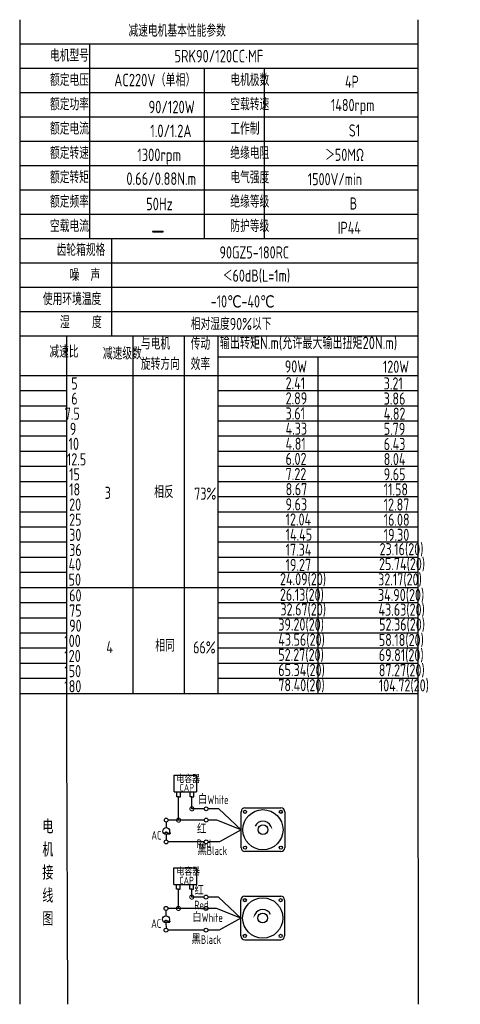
# Model space of a CAD drawing. Header units: inches. Extents: x 837 to 6223, y -2862 to 3098.
# Tile 29 of 139: x 4189 to 4474, y -2862 to -2226. Entities that reach past the tile are written whole.
import ezdxf

# ---------------------------------------------------------------- set-up
doc = ezdxf.new("R2010")
doc.units = ezdxf.units.IN
doc.header["$LTSCALE"] = 10
doc.header["$MEASUREMENT"] = 0
for name, color, linetype in [('1轮廓实线层', 7, 'Continuous'), ('2细线层', 4, 'Continuous'), ('6文字层', 3, 'Continuous'), ('7标注层', 4, 'Continuous')]:
    doc.layers.add(name, color=color, linetype=linetype)
doc.styles.add('PC_TEXTSTYLE', font='isocp.shx', dxfattribs={"width": 0.8, "bigfont": 'HZFS.SHX'})

# ---------------------------------------------------------------- blocks, each defined once
blk = doc.blocks.new('_DotSmall')
at = {"color": 0, "linetype": 'ByBlock', "const_width": 0.5}
blk.add_lwpolyline([(-0.0625, 0, 1), (0.0625, 0, 1)], format="xyb", close=True, dxfattribs=at)

msp = doc.modelspace()

# ---------------------------------------------------------------- linework, layer by layer
at = {"layer": '1轮廓实线层'}
for p, q in [((4189.22651, -2226.21303), (4189.22651, -2393.1536)), ((4189.22651, -2226.21303), (4189.22651, -2398.99893)), ((4446.17335, -2226.21304), (4446.17335, -2673.13834)), ((4189.22651, -2396.72521), (4189.22651, -2701.19951)), ((4189.22651, -2402.69559), (4189.22651, -2717.83087)), ((4189.22651, -2658.01892), (4189.22651, -2861.55045)), ((4189.22651, -2673.13834), (4189.22651, -2861.55045)), ((4446.17335, -2673.13834), (4446.48544, -2861.55044))]:
    msp.add_line(p, q, dxfattribs=at)
at = {"layer": '1轮廓实线层', "color": 4}
for p, q in [((4317.24984, -2443.7452), (4446.17334, -2443.7452)), ((4317.24984, -2455.75631), (4360.16496, -2455.75631))]:
    msp.add_line(p, q, dxfattribs=at)
at = {"layer": '2细线层'}
for p, q in [((4446.17334, -2241.92084), (4189.22651, -2241.92084)), ((4234.23467, -2241.92084), (4234.23467, -2367.58331)), ((4446.17334, -2257.62865), (4189.22651, -2257.62865)), ((4308.21633, -2257.62865), (4308.21633, -2367.58331)), ((4346.96062, -2257.62865), (4346.96062, -2367.58331)), ((4446.17334, -2273.33646), (4189.22651, -2273.33646)), ((4446.17334, -2289.04426), (4189.22651, -2289.04426)), ((4446.17334, -2304.75207), (4189.22651, -2304.75207)), ((4446.17334, -2320.45988), (4189.22651, -2320.45988)), ((4446.17334, -2336.16769), (4189.22651, -2336.16769)), ((4446.17334, -2351.8755), (4189.22651, -2351.8755)), ((4446.17334, -2367.58331), (4189.22651, -2367.58331)), ((4248.5144, -2367.58331), (4248.5144, -2430.41454)), ((4446.17334, -2383.29112), (4189.22651, -2383.29112)), ((4446.17334, -2398.99893), (4189.22651, -2398.99893)), ((4446.17334, -2398.99893), (4189.22651, -2398.99893)), ((4446.17334, -2414.70674), (4189.22651, -2414.70674)), ((4446.17334, -2414.70674), (4189.22651, -2414.70674)), ((4381.70973, -2430.41454), (4189.22651, -2430.41454)), ((4446.17334, -2430.41454), (4189.22651, -2430.41454)), ((4219.75279, -2690.24846), (4219.75279, -2430.41456)), ((4262.41015, -2660.93693), (4262.41015, -2430.41454)), ((4295.58273, -2660.93693), (4295.58273, -2430.41454)), ((4317.24984, -2660.93693), (4317.24984, -2430.41454)), ((4381.71159, -2443.7452), (4381.71159, -2660.93693)), ((4189.22651, -2455.75631), (4446.17334, -2455.75631)), ((4189.22651, -2465.52682), (4219.75278, -2465.52682)), ((4317.24984, -2465.52682), (4446.17334, -2465.52682)), ((4189.22651, -2475.29732), (4219.75278, -2475.29732)), ((4317.24984, -2475.29732), (4446.17334, -2475.29732)), ((4189.22651, -2485.06783), (4219.75278, -2485.06783)), ((4317.24984, -2485.06783), (4446.17334, -2485.06783)), ((4189.22651, -2494.83834), (4219.75278, -2494.83834)), ((4317.24984, -2494.83834), (4446.17334, -2494.83834)), ((4189.22651, -2504.60884), (4219.75278, -2504.60884)), ((4317.24984, -2504.60884), (4446.17334, -2504.60884)), ((4189.22651, -2514.37935), (4219.75278, -2514.37935)), ((4317.24984, -2514.37935), (4446.17334, -2514.37935)), ((4189.22651, -2524.14985), (4219.75278, -2524.14985)), ((4317.24984, -2524.14985), (4446.17334, -2524.14985)), ((4189.22651, -2533.92036), (4219.75278, -2533.92036)), ((4317.24984, -2533.92036), (4446.17334, -2533.92036)), ((4189.22651, -2543.69086), (4219.75278, -2543.69086)), ((4317.24984, -2543.69086), (4446.17334, -2543.69086)), ((4189.22651, -2553.46137), (4219.75278, -2553.46137)), ((4317.24984, -2553.46137), (4446.17334, -2553.46137)), ((4189.22651, -2563.23188), (4219.75278, -2563.23188)), ((4317.24984, -2563.23188), (4446.17334, -2563.23188)), ((4189.22651, -2573.00238), (4219.75278, -2573.00238)), ((4317.24984, -2573.00238), (4446.17334, -2573.00238)), ((4189.22651, -2582.77289), (4219.75278, -2582.77289)), ((4317.24984, -2582.77289), (4446.17334, -2582.77289)), ((4189.22651, -2592.54339), (4317.24984, -2592.54339)), ((4317.24984, -2592.54339), (4446.17334, -2592.54339)), ((4189.22651, -2602.3139), (4219.75278, -2602.3139)), ((4317.24984, -2602.3139), (4446.17334, -2602.3139)), ((4189.22651, -2612.0844), (4219.75278, -2612.0844)), ((4317.24984, -2612.0844), (4446.17334, -2612.0844)), ((4189.22651, -2621.85491), (4219.75278, -2621.85491)), ((4317.24984, -2621.85491), (4446.17334, -2621.85491)), ((4189.22651, -2631.62541), (4219.75278, -2631.62541)), ((4317.24984, -2631.62541), (4446.17334, -2631.62541)), ((4189.22651, -2641.39592), (4219.75278, -2641.39592)), ((4317.24984, -2641.39592), (4446.17334, -2641.39592)), ((4189.22651, -2651.16643), (4219.75278, -2651.16643)), ((4317.24984, -2651.16643), (4446.17334, -2651.16643)), ((4189.22651, -2660.93693), (4317.24984, -2660.93693)), ((4317.24984, -2660.93693), (4446.17334, -2660.93693)), ((4220.20371, -2861.55044), (4219.75279, -2690.24846)), ((4288.86621, -2724.45208), (4288.86621, -2713.77318)), ((4288.86621, -2713.77318), (4303.39855, -2713.77318)), ((4303.39855, -2713.77318), (4303.39855, -2724.45208)), ((4288.86621, -2724.45208), (4303.34023, -2724.45208)), ((4290.56986, -2727.6482), (4290.56986, -2724.45208)), ((4292.91713, -2727.6482), (4292.91713, -2724.45208)), ((4299.17571, -2727.64063), (4299.17571, -2724.44451)), ((4301.52298, -2727.64063), (4301.52298, -2724.44451)), ((4291.77741, -2727.6482), (4290.56986, -2727.6482)), ((4291.7435, -2727.6482), (4292.95105, -2727.6482)), ((4291.77741, -2742.7047), (4291.77741, -2727.6482)), ((4300.38326, -2727.64063), (4299.17571, -2727.64063)), ((4300.34934, -2727.64063), (4301.55689, -2727.64063)), ((4300.38326, -2735.40572), (4300.38326, -2727.60941)), ((4308.32981, -2735.40572), (4300.38326, -2735.40572)), ((4317.66048, -2735.40572), (4310.84487, -2735.40572)), ((4332.08948, -2748.9044), (4317.66048, -2735.40572)), ((4308.33565, -2742.7047), (4291.77741, -2742.7047)), ((4332.08948, -2748.9044), (4318.09745, -2756.76438)), ((4308.32981, -2756.76438), (4285.06134, -2756.76438)), ((4318.09745, -2756.76438), (4310.84487, -2756.76438)), ((4288.78229, -2784.14183), (4288.78229, -2773.46293)), ((4288.78229, -2773.46293), (4303.31463, -2773.46293)), ((4303.31463, -2773.46293), (4303.31463, -2784.14183)), ((4288.78229, -2784.14183), (4303.25631, -2784.14183)), ((4290.48594, -2787.33795), (4290.48594, -2784.14183)), ((4291.69349, -2787.33795), (4290.48594, -2787.33795)), ((4291.65958, -2799.66842), (4291.65958, -2787.33795)), ((4291.65958, -2787.33795), (4292.86713, -2787.33795)), ((4292.83321, -2787.33795), (4292.83321, -2784.14183)), ((4299.09179, -2787.33038), (4299.09179, -2784.13426)), ((4300.29934, -2787.33038), (4299.09179, -2787.33038)), ((4300.26542, -2787.33038), (4301.47297, -2787.33038)), ((4300.26542, -2792.36944), (4300.26542, -2787.33681)), ((4301.43906, -2787.33038), (4301.43906, -2784.13426)), ((4308.21198, -2792.36944), (4300.26542, -2792.36944)), ((4317.54265, -2792.36944), (4310.72704, -2792.36944)), ((4331.97164, -2805.86812), (4317.54265, -2792.36944)), ((4308.21782, -2799.66842), (4291.65958, -2799.66842)), ((4331.97164, -2805.86812), (4317.97962, -2813.7281)), ((4308.21198, -2813.7281), (4284.9435, -2813.7281)), ((4317.97962, -2813.7281), (4310.72704, -2813.7281)), ((4334.48098, -2819.98313), (4357.69233, -2819.98313))]:
    msp.add_line(p, q, dxfattribs=at)
at = {"layer": '2细线层', "color": 4}
for p, q in [((4332.08948, -2760.51008), (4332.08948, -2737.29873)), ((4334.59881, -2734.78939), (4357.81017, -2734.78939)), ((4360.3195, -2737.29873), (4360.3195, -2760.51008)), ((4357.81017, -2763.01941), (4334.59881, -2763.01941)), ((4335.62665, -2763.01941), (4334.59881, -2763.01941)), ((4331.97164, -2817.4738), (4331.97164, -2794.26244)), ((4334.48098, -2791.75311), (4357.69233, -2791.75311)), ((4360.20167, -2794.26244), (4360.20167, -2817.4738))]:
    msp.add_line(p, q, dxfattribs=at)
at = {"layer": '2细线层'}
for points in [[(4351.23836, -2746.55707, 0, 0, 0), (4351.23836, -2746.55707, 0.941, 0, 0), (4352.36491, -2748.97297, 0, 0, 0)], [(4341.05278, -2803.52079, 0, 0, 0), (4341.05278, -2803.52079, 0.941, 0, 0), (4339.92623, -2805.93668, 0, 0, 0)]]:
    msp.add_lwpolyline(points, format="xyseb", dxfattribs=at)
for centre in [(4309.58734, -2735.40572), (4283.74891, -2742.7047), (4309.59319, -2742.7047), (4283.76965, -2756.76438), (4309.58734, -2756.76438), (4309.46951, -2792.36944), (4283.63108, -2799.66842), (4309.47535, -2799.66842), (4283.65182, -2813.7281), (4309.46951, -2813.7281)]:
    msp.add_circle(centre, 1.25753, dxfattribs=at)
at = {"layer": '2细线层', "color": 4}
for centre, radius in [((4346.20449, -2748.9044), 12.99077), ((4334.6711, -2737.37101), 1.01942), ((4357.73788, -2737.37101), 1.01942), ((4346.20449, -2748.9044), 3.13667), ((4334.6711, -2760.43779), 1.01942), ((4357.73788, -2760.43779), 1.01942), ((4346.08666, -2805.86812), 12.99077), ((4334.55326, -2794.33473), 1.01942), ((4357.62005, -2794.33473), 1.01942), ((4346.08666, -2805.86812), 3.13667), ((4334.55326, -2817.40151), 1.01942), ((4357.62005, -2817.40151), 1.01942)]:
    msp.add_circle(centre, radius, dxfattribs=at)
for centre, start, end in [((4334.59881, -2737.29873), 90, 180), ((4357.81017, -2737.29873), 0, 90), ((4334.59881, -2760.51008), 180, 270), ((4357.81017, -2760.51008), 270, 0), ((4334.48098, -2794.26244), 90, 180), ((4357.69233, -2794.26244), 0, 90), ((4334.48098, -2817.4738), 180, 270), ((4357.69233, -2817.4738), 270, 0)]:
    msp.add_arc(centre, 2.50934, start, end, dxfattribs=at)
at = {"layer": '2细线层'}
for centre in [(4346.20449, -2748.9044), (4346.08666, -2805.86812)]:
    msp.add_arc(centre, 5.55426, 25, 156.22351377, dxfattribs=at)
at = {"layer": '7标注层'}
for p, q in [((4283.76238, -2743.96216), (4283.76462, -2747.52221)), ((4291.77741, -2742.7047), (4285.00644, -2742.7047)), ((4316.36925, -2742.7047), (4310.85072, -2742.7047)), ((4332.08948, -2748.9044), (4316.36925, -2742.7047)), ((4283.76741, -2751.9468), (4283.76965, -2755.50685)), ((4283.64455, -2800.92588), (4283.64679, -2804.48593)), ((4291.65958, -2799.66842), (4284.88861, -2799.66842)), ((4316.25141, -2799.66842), (4310.73288, -2799.66842)), ((4331.97164, -2805.86812), (4316.25141, -2799.66842)), ((4283.64958, -2808.91052), (4283.65182, -2812.47057))]:
    msp.add_line(p, q, dxfattribs=at)
for centre in [(4283.76602, -2749.73451), (4283.64818, -2806.69823)]:
    msp.add_circle(centre, 2.21229, dxfattribs=at)

# ---------------------------------------------------------------- block references
at = {"layer": '2细线层'}
for p, xscale, yscale, zscale, rotation in [((4300.38326, -2735.40572), 5.299573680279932, 5.299573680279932, 5.299573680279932, 0.05529606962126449), ((4291.77741, -2742.7047), 5.299573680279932, 5.299573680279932, 5.299573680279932, 0.05529606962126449), ((4300.26542, -2792.36944), 5.299573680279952, 5.299573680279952, 5.299573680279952, 0.05529606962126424), ((4291.65958, -2799.66842), 5.299573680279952, 5.299573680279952, 5.299573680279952, 0.05529606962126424)]:
    msp.add_blockref('_DotSmall', p, dxfattribs=dict(at, xscale=xscale, yscale=yscale, zscale=zscale, rotation=rotation))

# ---------------------------------------------------------------- texts
at = {"layer": '6文字层', "style": 'PC_TEXTSTYLE'}
for s, insert, char_height, width, attachment_point in [('{\\C3;减速电机基本性能参数}', (4259.41845, -2229.38397), 7.8539044, 91.6376662, 1), ('{\\C3;         电机型号 }', (4176.46161, -2245.43281), 7.8539044, 91.6376662, 1), ('\\pi15.213;{\\C3;      5RK90/120CC·MF}', (4251.67742, -2245.68042), 8.100556, 112.3650494, 1), ('{\\C3;         额定电压}', (4176.46161, -2261.14062), 7.8539044, 91.6376662, 1), ('{\\C3;       AC220V（单相）}', (4224.3065, -2261.10639), 8.100556, 94.5155433, 1), ('{\\C3;         电机极数}', (4292.83865, -2261.14062), 7.8539044, 91.6376662, 1), ('{\\C3;         4P}', (4366.85769, -2262.34621), 7.8539044, 91.6376662, 1), ('{\\C3;         额定功率}', (4176.46161, -2276.84843), 7.8539044, 91.6376662, 1), ('{\\C3;              90/120W}', (4220.51893, -2278.50174), 8.100556, 94.5155433, 1), ('{\\C3;         空载转速}', (4292.83865, -2276.84843), 7.8539044, 91.6376662, 1), ('{\\C3;          1480rpm}', (4354.18859, -2277.37208), 7.8539044, 91.6376662, 1), ('{\\C3;         额定电流}', (4176.46161, -2292.55624), 7.8539044, 91.6376662, 1), ('{\\C3;              1.0/1.2A}', (4221.5961, -2293.92091), 8.100556, 94.5155433, 1), ('{\\C3;         工作制}', (4292.83865, -2292.55624), 7.8539044, 91.6376662, 1), ('{\\C3;           S1}', (4362.12448, -2293.76183), 7.8539044, 91.6376662, 1), ('{\\C3;         额定转速}', (4176.46161, -2308.26404), 7.8539044, 91.6376662, 1), ('{\\C3;       1300rpm}', (4239.16789, -2309.36471), 8.100556, 94.5155433, 1), ('{\\C3;         绝缘电阻}', (4292.83865, -2308.26404), 7.8539044, 91.6376662, 1), ('{\\C3;       ＞50MΩ}', (4361.237, -2309.46964), 7.8539044, 91.6376662, 1), ('{\\C3;         额定转矩}', (4176.46161, -2323.97185), 7.8539044, 91.6376662, 1), ('{\\C3;       0.66/0.88N.m}', (4232.12899, -2324.7556), 8.100556, 94.5155433, 1), ('{\\C3;         电气强度}', (4292.83865, -2323.97185), 7.8539044, 91.6376662, 1), ('{\\C3;  1500V/min}', (4367.98455, -2325.17745), 7.8539044, 91.6376662, 1), ('{\\C3;         额定频率}', (4176.46161, -2339.67966), 7.8539044, 91.6376662, 1), ('{\\C3;        50Hz}', (4241.18661, -2341.09031), 8.100556, 94.5155433, 1), ('{\\C3;         绝缘等级}', (4292.83865, -2339.67966), 7.8539044, 91.6376662, 1), ('{\\C3;          B}', (4366.26604, -2340.88525), 7.8539044, 91.6376662, 1), ('{\\C3;         空载电流}', (4176.46161, -2355.38747), 7.8539044, 91.6376662, 1), ('{\\C3;         防护等级}', (4292.83865, -2355.38747), 7.8539044, 91.6376662, 1), ('{\\C3;         IP44}', (4362.12448, -2356.59306), 7.8539044, 91.6376662, 1), ('{\\C3;        \\H1.6708x;—}', (4245.26491, -2355.034), 7.8539044, 91.6376662, 1), ('{\\C3;              齿轮箱规格}', (4162.76571, -2370.81461), 7.8539044, 91.6376662, 1), ('{\\C3;             90GZ5-180RC}', (4271.50288, -2372.45479), 7.8539044, 91.6376662, 1), ('{\\C3;              噪  声}', (4171.14378, -2387.01028), 7.8539044, 91.6376662, 1), ('{\\C3;              ＜60dB(L=1m)}', (4270.01347, -2387.41823), 7.8539044, 91.6376662, 1), ('{\\C3;       使用环境温度}', (4179.03836, -2402.5109), 7.8539044, 91.6376662, 1), ('{\\C3;       -10℃-40℃}', (4287.38405, -2404.07239), 7.8539044, 91.6376662, 1), ('{\\C3;           湿    度}', (4175.73534, -2417.47072), 7.8539044, 91.6376662, 1), ('{\\C3;      相对湿度90%以下}', (4278.10239, -2418.58937), 7.8539044, 91.6376662, 1), ('{\\C3;与电机\\P旋转方向}', (4267.4467, -2431.2688), 7.853904, 91.6376662, 1), ('{\\C3;传动\\P效率}', (4299.59294, -2431.35109), 7.853904, 91.6376662, 1), ('{\\C3;输出转矩N.m(允许最大输出扭矩20N.m)}', (4318.39049, -2430.70066), 8.100556, 140.9134884, 1), ('{\\C3;              减速比}', (4158.09346, -2436.51506), 7.8539044, 91.6376662, 1), ('{\\C3;              减速级数}', (4192.62143, -2437.65424), 7.8539044, 91.6376662, 1), ('{\\C3;                90W}', (4302.85152, -2446.05684), 7.8539044, 91.6376662, 1), ('{\\C3;                120W}', (4366.16028, -2446.21063), 7.8539044, 91.6376662, 1), ('{\\C3;                   5}', (4154.28884, -2456.99061), 7.8539044, 91.6376662, 1), ('{\\C3;                2.41}', (4303.36311, -2456.84516), 7.8539044, 91.6376662, 1), ('{\\C3;                3.21}', (4366.67187, -2456.99895), 7.8539044, 91.6376662, 1), ('{\\C3;                   6}', (4154.28884, -2466.76111), 7.8539044, 91.6376662, 1), ('{\\C3;                2.89}', (4303.36311, -2466.61567), 7.8539044, 91.6376662, 1), ('{\\C3;                3.86}', (4366.67187, -2466.76946), 7.8539044, 91.6376662, 1), ('{\\C3;                  7.5}', (4153.59966, -2476.53162), 7.8539044, 91.6376662, 1), ('{\\C3;                3.61}', (4303.36311, -2476.38617), 7.8539044, 91.6376662, 1), ('{\\C3;                4.82}', (4366.67187, -2476.53996), 7.8539044, 91.6376662, 1), ('{\\C3;                  9}', (4156.90852, -2486.30212), 7.8539044, 91.6376662, 1), ('{\\C3;                4.33}', (4303.36311, -2486.15668), 7.8539044, 91.6376662, 1), ('{\\C3;                5.79}', (4366.67187, -2486.31047), 7.8539044, 91.6376662, 1), ('{\\C3;                   10}', (4152.54131, -2495.95439), 7.8539044, 91.6376662, 1), ('{\\C3;                4.81}', (4303.36311, -2495.92718), 7.8539044, 91.6376662, 1), ('{\\C3;                6.43}', (4366.67187, -2496.08097), 7.8539044, 91.6376662, 1), ('{\\C3;                   12.5}', (4151.44848, -2505.96487), 7.8539044, 91.6376662, 1), ('{\\C3;                6.02}', (4303.36311, -2505.69769), 7.8539044, 91.6376662, 1), ('{\\C3;                8.04}', (4366.67187, -2505.85148), 7.8539044, 91.6376662, 1), ('{\\C3;                   15}', (4152.9105, -2515.61364), 7.8539044, 91.6376662, 1), ('{\\C3;                7.22}', (4303.36311, -2515.46819), 7.8539044, 91.6376662, 1), ('{\\C3;                9.65}', (4366.67187, -2515.62198), 7.8539044, 91.6376662, 1), ('{\\C3;                   18}', (4152.9105, -2525.38415), 7.8539044, 91.6376662, 1), ('{\\C3;     3}', (4226.14812, -2527.57251), 7.8539044, 91.6376662, 1), ('{\\C3;     相反}', (4258.04477, -2527.01539), 7.8539044, 91.6376662, 1), ('{\\C3;  73%}', (4294.65012, -2528.11068), 7.8539044, 91.6376662, 1), ('{\\C3;                8.67}', (4303.36311, -2525.2387), 7.8539044, 91.6376662, 1), ('{\\C3;                11.58}', (4366.67187, -2525.39249), 7.8539044, 91.6376662, 1), ('{\\C3;                9.63}', (4303.36311, -2535.0092), 7.8539044, 91.6376662, 1), ('{\\C3;                   20}', (4152.9105, -2535.15465), 7.8539044, 91.6376662, 1), ('{\\C3;                12.87}', (4366.67187, -2535.163), 7.8539044, 91.6376662, 1), ('{\\C3;                   25}', (4152.9105, -2544.92516), 7.8539044, 91.6376662, 1), ('{\\C3;                12.04}', (4303.36311, -2544.77971), 7.8539044, 91.6376662, 1), ('{\\C3;                16.08}', (4366.67187, -2544.9335), 7.8539044, 91.6376662, 1), ('{\\C3;                   30}', (4152.9105, -2554.69566), 7.8539044, 91.6376662, 1), ('{\\C3;                14.45}', (4303.36311, -2554.55022), 7.8539044, 91.6376662, 1), ('{\\C3;                19.30}', (4366.67187, -2554.70401), 7.8539044, 91.6376662, 1), ('{\\C3;                   36}', (4152.9105, -2564.46617), 7.8539044, 91.6376662, 1), ('{\\C3;                17.34}', (4303.36311, -2564.32072), 7.8539044, 91.6376662, 1), ('{\\C3;                23.16(20)}', (4363.99669, -2563.9399), 7.8539044, 91.6376662, 1), ('{\\C3;                25.74(20)}', (4363.64001, -2573.53219), 7.8539044, 91.6376662, 1), ('{\\C3;                   40}', (4152.55109, -2573.80124), 7.8539044, 91.6376662, 1), ('{\\C3;                19.27}', (4303.36311, -2574.09123), 7.8539044, 91.6376662, 1), ('{\\C3;                   50}', (4152.55109, -2583.57175), 7.8539044, 91.6376662, 1), ('{\\C3;               24.09(20)}', (4303.36311, -2583.28426), 7.8539044, 91.6376662, 1), ('{\\C3;               32.17(20)}', (4366.67187, -2583.43805), 7.8539044, 91.6376662, 1), ('{\\C3;                   60}', (4152.9105, -2593.77768), 7.8539044, 91.6376662, 1), ('{\\C3;               26.13(20)}', (4303.27376, -2593.35547), 7.8539044, 91.6376662, 1), ('{\\C3;               34.90(20)}', (4366.58252, -2593.50926), 7.8539044, 91.6376662, 1), ('{\\C3;                   75}', (4152.9105, -2603.54819), 7.8539044, 91.6376662, 1), ('{\\C3;                32.67(20)}', (4300.01449, -2602.82527), 7.8539044, 91.6376662, 1), ('{\\C3;                43.63(20)}', (4363.32325, -2602.97907), 7.8539044, 91.6376662, 1), ('{\\C3;                   90}', (4152.9105, -2613.3187), 7.8539044, 91.6376662, 1), ('{\\C3;                39.20(20)}', (4298.6507, -2612.59578), 7.8539044, 91.6376662, 1), ('{\\C3;                52.36(20)}', (4363.73057, -2612.57258), 7.8539044, 91.6376662, 1), ('{\\C3;                  100}', (4153.39533, -2623.0892), 7.8539044, 91.6376662, 1), ('{\\C3;                43.56(20)}', (4298.6507, -2622.36629), 7.8539044, 91.6376662, 1), ('{\\C3;                58.18(20)}', (4363.51943, -2622.52008), 7.8539044, 91.6376662, 1), ('{\\C3;     4}', (4227.18196, -2627.16597), 7.8539044, 91.6376662, 1), ('{\\C3;     相同}', (4258.75646, -2626.11537), 7.8539044, 91.6376662, 1), ('{\\C3;   66%}', (4290.36026, -2627.33397), 7.8539044, 91.6376662, 1), ('{\\C3;                  120}', (4153.39533, -2632.85971), 7.8539044, 91.6376662, 1), ('{\\C3;                52.27(20)}', (4298.64856, -2632.13679), 7.8539044, 91.6376662, 1), ('{\\C3;                69.81(20)}', (4363.51729, -2632.29058), 7.8539044, 91.6376662, 1), ('{\\C3;                  150}', (4153.39533, -2642.63021), 7.8539044, 91.6376662, 1), ('{\\C3;                65.34(20)}', (4298.64856, -2641.9073), 7.8539044, 91.6376662, 1), ('{\\C3;                87.27(20)}', (4363.51729, -2642.06109), 7.8539044, 91.6376662, 1), ('{\\C3;                  180}', (4153.39533, -2652.40072), 7.8539044, 91.6376662, 1), ('{\\C3;                78.40(20)}', (4298.64856, -2651.6778), 7.8539044, 91.6376662, 1), ('{\\C3;                104.72(20)}', (4363.51729, -2651.83159), 7.8539044, 91.6376662, 1), ('\\pi0.61362;电容器', (4289.75059, -2713.99412), 4.7060261, 25.3033154, 1), ('\\pi3.1962;CAP', (4289.22349, -2719.39342), 4.7060261, 14.4740203, 1), ('白White', (4304.33306, -2726.7399), 5.590759, 19.2640921, 1), ('{\\C3;     电\\P     机\\P     接\\P     线\\P     图}', (4197.19909, -2742.40945), 8.9248914, 175.8223704, 2), ('\\pi0.11496;~', (4281.76789, -2745.71843), 11.3057572, 3.8477626, 1), ('\\pi2.1218;AC', (4272.10741, -2749.69386), 5.590759, 10.0579945, 1), ('\\pi0.16814;红Red', (4303.4741, -2745.85086), 5.590759, 14.2985603, 1), ('黑Black', (4303.93321, -2759.60053), 5.590759, 20.0394661, 1), ('\\pi0.61362;电容器', (4289.80657, -2773.70907), 4.7060261, 21.7768116, 1), ('\\pi3.1962;CAP', (4289.06193, -2779.29139), 4.7060261, 14.4740203, 1), ('\\pi0.16814;红Red', (4301.89059, -2785.34957), 5.590759, 14.2985603, 1), ('\\pi0.11496;~', (4281.65005, -2802.68215), 11.3057572, 3.8477626, 1), ('\\pi2.1218;AC', (4271.98958, -2806.65758), 5.590759, 10.0579945, 1), ('白White', (4300.59662, -2802.80678), 5.590759, 21.6531437, 1), ('黑Black', (4300.11569, -2816.99158), 5.590759, 20.9993997, 1)]:
    msp.add_mtext(s, dxfattribs=dict(at, insert=insert, char_height=char_height, width=width, attachment_point=attachment_point))

doc.saveas('drawing.dxf')
